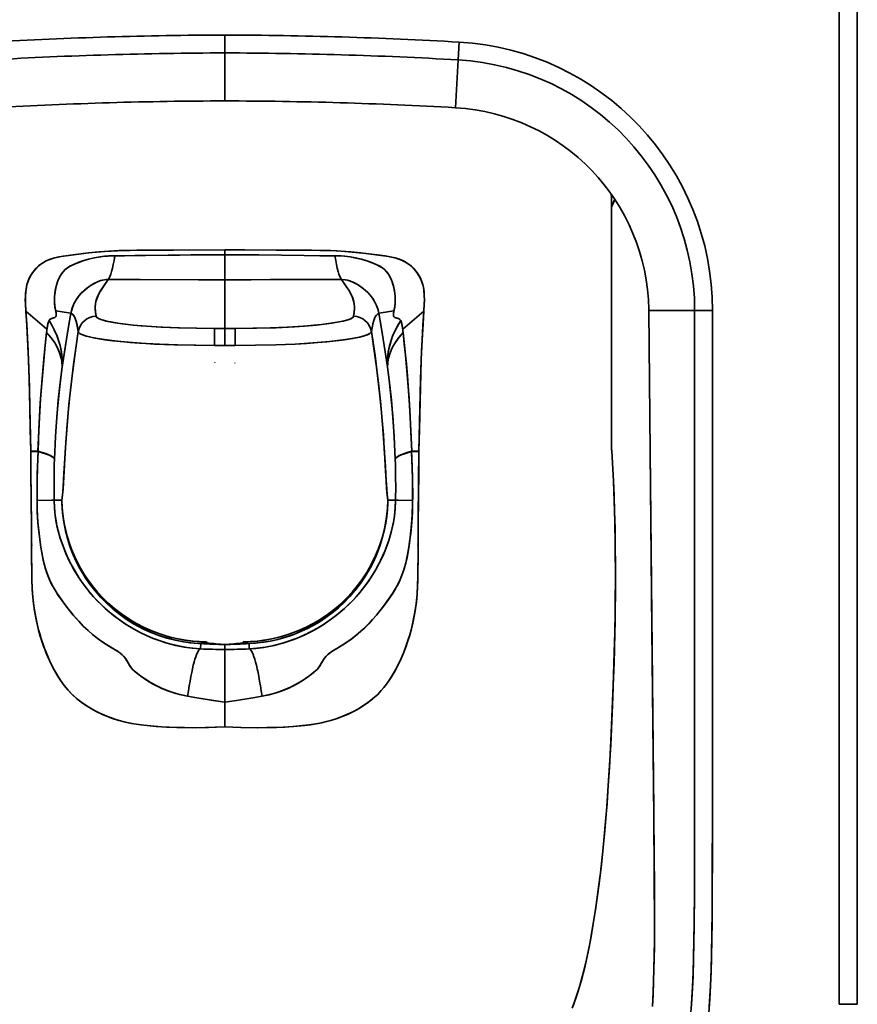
# Model space of a CAD drawing. Extents: x 420 to 1829, y -6 to 1573.
# Tile 3 of 6: x 538 to 769, y 271 to 543. Entities that reach past the tile are written whole.
import ezdxf

# ---------------------------------------------------------------- set-up
doc = ezdxf.new("R2010")
doc.units = 0

msp = doc.modelspace()

# ---------------------------------------------------------------- linework, layer by layer
at = {"color": 7, "lineweight": 35}
for p, q in [((764.06, 270.84), (764.06, 695.5)), ((764.06, 695.5), (764.06, 270.84)), ((769.06, 695.5), (769.06, 270.84)), ((701.25, 435.35), (701.25, 490.84)), ((701.25, 435.35), (701.25, 490.84)), ((711.5, 462.26), (711.89, 423.35)), ((711.89, 423.35), (711.5, 462.26))]:
    msp.add_line(p, q, dxfattribs=at)
at = {"color": 7, "lineweight": 35, "ltscale": 0.1231}
for p, q in [((594.5, 533.34), (594.5, 538.26)), ((594.5, 538.26), (594.5, 533.34)), ((729.09, 462.25), (724.16, 462.25)), ((729.09, 462.25), (724.16, 462.25))]:
    msp.add_line(p, q, dxfattribs=at)
at = {"color": 7, "lineweight": 35, "ltscale": 0.123102}
msp.add_line((659.16, 536.33), (658.88, 531.42), dxfattribs=at)
msp.add_line((659.16, 536.33), (658.88, 531.42), dxfattribs=at)
at = {"color": 7, "lineweight": 35, "ltscale": 0.330994}
for p, q in [((594.5, 520.1), (594.5, 533.34)), ((594.5, 533.34), (594.5, 520.1))]:
    msp.add_line(p, q, dxfattribs=at)
at = {"color": 7, "lineweight": 35, "ltscale": 0.33052}
for p, q in [((658.88, 531.42), (658.12, 518.22)), ((658.12, 518.22), (658.88, 531.42))]:
    msp.add_line(p, q, dxfattribs=at)
at = {"color": 7, "lineweight": 35, "ltscale": 0.034404}
msp.add_line((594.5, 477.62), (594.5, 478.99), dxfattribs=at)
msp.add_line((594.5, 477.62), (594.5, 478.99), dxfattribs=at)
at = {"color": 7, "lineweight": 35, "ltscale": 0.171162}
for p, q in [((594.5, 470.77), (594.5, 477.62)), ((594.5, 477.62), (594.5, 470.77))]:
    msp.add_line(p, q, dxfattribs=at)
at = {"color": 7, "lineweight": 35, "ltscale": 0.33637}
for p, q in [((594.5, 457.31), (594.5, 470.77)), ((594.5, 470.77), (594.5, 457.31))]:
    msp.add_line(p, q, dxfattribs=at)
at = {"color": 7, "lineweight": 35, "ltscale": 0.191585}
for p, q in [((545.38, 457.1), (539.57, 462.1)), ((545.38, 457.1), (539.57, 462.1)), ((643.62, 457.1), (649.43, 462.1)), ((643.62, 457.1), (649.43, 462.1))]:
    msp.add_line(p, q, dxfattribs=at)
at = {"color": 7, "lineweight": 35, "ltscale": 0.007543}
for p, q in [((711.5, 462.56), (711.5, 462.26)), ((711.5, 462.26), (711.5, 462.56))]:
    msp.add_line(p, q, dxfattribs=at)
at = {"color": 7, "lineweight": 35, "ltscale": 0.316478}
for p, q in [((724.16, 462.25), (711.5, 462.26)), ((711.5, 462.26), (724.16, 462.25))]:
    msp.add_line(p, q, dxfattribs=at)
at = {"color": 7, "lineweight": 35, "ltscale": 0.007544}
for p, q in [((545.43, 457.39), (545.38, 457.1)), ((643.62, 457.1), (643.57, 457.39))]:
    msp.add_line(p, q, dxfattribs=at)
at = {"color": 7, "lineweight": 35, "ltscale": 0.007547}
for p, q in [((545.38, 457.1), (545.43, 457.39)), ((643.57, 457.39), (643.62, 457.1))]:
    msp.add_line(p, q, dxfattribs=at)
at = {"color": 7, "lineweight": 35, "ltscale": 0.11692}
for p, q in [((591.63, 452.64), (591.63, 457.31)), ((591.63, 457.31), (591.63, 452.64)), ((594.5, 452.64), (594.5, 457.31)), ((594.5, 457.31), (594.5, 452.64)), ((597.37, 457.31), (597.37, 452.64)), ((597.37, 457.31), (597.37, 452.64))]:
    msp.add_line(p, q, dxfattribs=at)
at = {"color": 7, "lineweight": 35, "ltscale": 0.071838}
for p, q in [((591.63, 457.31), (594.5, 457.31)), ((594.5, 457.31), (591.63, 457.31)), ((594.5, 457.31), (597.37, 457.31)), ((597.37, 457.31), (594.5, 457.31)), ((594.5, 452.64), (591.63, 452.64)), ((591.63, 452.64), (594.5, 452.64)), ((594.5, 452.64), (597.37, 452.64)), ((597.37, 452.64), (594.5, 452.64))]:
    msp.add_line(p, q, dxfattribs=at)
at = {"color": 7, "lineweight": 35, "ltscale": 0.001053}
msp.add_line((591.7, 447.96), (591.7, 448.01), dxfattribs=at)
at = {"color": 7, "lineweight": 35, "ltscale": 0.001387}
msp.add_line((597.29, 447.81), (597.29, 447.76), dxfattribs=at)
at = {"color": 7, "lineweight": 35, "ltscale": 0.289656}
msp.add_line((701.25, 423.76), (701.25, 435.35), dxfattribs=at)
msp.add_line((701.25, 423.76), (701.25, 435.35), dxfattribs=at)
at = {"color": 7, "lineweight": 35, "ltscale": 0.049505}
for p, q in [((542.92, 423.43), (540.94, 423.44)), ((540.94, 423.44), (542.92, 423.43)), ((648.06, 423.44), (646.08, 423.43)), ((648.06, 423.44), (646.08, 423.43))]:
    msp.add_line(p, q, dxfattribs=at)
at = {"color": 7, "lineweight": 35, "ltscale": 0.002707}
for p, q in [((540.94, 423.34), (540.94, 423.44)), ((540.94, 423.34), (540.94, 423.44)), ((648.06, 423.34), (648.06, 423.44)), ((648.06, 423.34), (648.06, 423.44))]:
    msp.add_line(p, q, dxfattribs=at)
at = {"color": 7, "lineweight": 35, "ltscale": 0.049511}
for p, q in [((540.94, 423.34), (542.92, 423.32)), ((540.94, 423.34), (542.92, 423.32)), ((646.08, 423.32), (648.06, 423.34)), ((648.06, 423.34), (646.08, 423.32))]:
    msp.add_line(p, q, dxfattribs=at)
at = {"color": 7, "lineweight": 35, "ltscale": 0.00277}
for p, q in [((542.92, 423.43), (542.92, 423.32)), ((646.08, 423.43), (646.08, 423.32))]:
    msp.add_line(p, q, dxfattribs=at)
at = {"color": 7, "lineweight": 35, "ltscale": 0.002768}
for p, q in [((542.92, 423.43), (542.92, 423.32)), ((646.08, 423.32), (646.08, 423.43))]:
    msp.add_line(p, q, dxfattribs=at)
at = {"color": 7, "lineweight": 35, "ltscale": 0.002729}
for p, q in [((542.96, 423.43), (542.96, 423.32)), ((646.04, 423.43), (646.04, 423.32))]:
    msp.add_line(p, q, dxfattribs=at)
at = {"color": 7, "lineweight": 35, "ltscale": 0.002724}
for p, q in [((542.96, 423.43), (542.96, 423.32)), ((646.04, 423.43), (646.04, 423.32))]:
    msp.add_line(p, q, dxfattribs=at)
at = {"color": 7, "lineweight": 35, "ltscale": 0.053482}
for p, q in [((549.51, 409.94), (547.37, 409.91)), ((549.51, 409.94), (547.37, 409.91)), ((639.49, 409.94), (641.63, 409.91)), ((639.49, 409.94), (641.63, 409.91))]:
    msp.add_line(p, q, dxfattribs=at)
at = {"color": 7, "lineweight": 35, "ltscale": 0.006909}
msp.add_line((541.17, 398.01), (541.25, 397.74), dxfattribs=at)
at = {"color": 7, "lineweight": 35, "ltscale": 0.007814}
msp.add_line((541.17, 398.01), (541.26, 397.7), dxfattribs=at)
at = {"color": 7, "lineweight": 35, "ltscale": 0.007213}
msp.add_line((541.25, 397.35), (541.18, 397.63), dxfattribs=at)
at = {"color": 7, "lineweight": 35, "ltscale": 0.005418}
msp.add_line((541.18, 397.63), (541.23, 397.42), dxfattribs=at)
at = {"color": 7, "lineweight": 35, "ltscale": 0.007791}
msp.add_line((647.83, 398), (647.74, 397.7), dxfattribs=at)
at = {"color": 7, "lineweight": 35, "ltscale": 0.006884}
msp.add_line((647.83, 398), (647.75, 397.74), dxfattribs=at)
at = {"color": 7, "lineweight": 35, "ltscale": 0.007212}
msp.add_line((647.75, 397.35), (647.82, 397.63), dxfattribs=at)
at = {"color": 7, "lineweight": 35, "ltscale": 0.005417}
msp.add_line((647.77, 397.42), (647.82, 397.63), dxfattribs=at)
at = {"color": 7, "lineweight": 35, "ltscale": 0.002878}
msp.add_line((541.21, 396.16), (541.18, 396.27), dxfattribs=at)
at = {"color": 7, "lineweight": 35, "ltscale": 0.004629}
msp.add_line((647.87, 396.45), (647.82, 396.27), dxfattribs=at)
at = {"color": 7, "lineweight": 35, "ltscale": 0.000670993}
msp.add_line((541.21, 389.88), (541.2, 389.91), dxfattribs=at)
at = {"color": 7, "lineweight": 35, "ltscale": 0.036404}
for p, q in [((587.83, 370.37), (587.77, 368.91)), ((601.17, 370.37), (601.23, 368.91))]:
    msp.add_line(p, q, dxfattribs=at)
at = {"color": 7, "lineweight": 35, "ltscale": 0.036405}
for p, q in [((587.83, 370.37), (587.77, 368.91)), ((601.17, 370.37), (601.23, 368.91))]:
    msp.add_line(p, q, dxfattribs=at)
at = {"color": 7, "lineweight": 35, "ltscale": 0.034592}
msp.add_line((594.5, 370.12), (594.5, 368.74), dxfattribs=at)
msp.add_line((594.5, 370.12), (594.5, 368.74), dxfattribs=at)
at = {"color": 7, "lineweight": 35, "ltscale": 0.031228}
for p, q in [((594.5, 367.49), (594.5, 368.74)), ((594.5, 368.74), (594.5, 367.49))]:
    msp.add_line(p, q, dxfattribs=at)
at = {"color": 7, "lineweight": 35, "ltscale": 0.36355}
for p, q in [((594.5, 368.74), (594.5, 354.2)), ((594.5, 354.2), (594.5, 368.74))]:
    msp.add_line(p, q, dxfattribs=at)
at = {"color": 7, "lineweight": 35, "ltscale": 0.044225}
msp.add_line((594.5, 360.13), (594.5, 361.9), dxfattribs=at)
at = {"color": 7, "lineweight": 35, "ltscale": 0.044226}
msp.add_line((594.5, 361.9), (594.5, 360.13), dxfattribs=at)
at = {"color": 7, "lineweight": 35, "ltscale": 0.048341}
msp.add_line((594.5, 360.13), (594.5, 358.19), dxfattribs=at)
msp.add_line((594.5, 360.13), (594.5, 358.19), dxfattribs=at)
at = {"color": 7, "lineweight": 35, "ltscale": 0.17066}
msp.add_line((594.5, 354.2), (594.5, 347.37), dxfattribs=at)
msp.add_line((594.5, 354.2), (594.5, 347.37), dxfattribs=at)
at = {"color": 7, "lineweight": 35, "ltscale": 0.000624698}
msp.add_line((728.81, 284.28), (728.82, 284.31), dxfattribs=at)
at = {"color": 7, "lineweight": 35, "ltscale": 0.000623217}
msp.add_line((728.82, 284.31), (728.81, 284.28), dxfattribs=at)
at = {"color": 7, "lineweight": 35, "ltscale": 0.124995}
msp.add_line((769.06, 270.84), (764.06, 270.84), dxfattribs=at)
at = {"color": 7, "lineweight": 35}
for points in [[(594.5, 478.99), (580.33, 478.95), (571.9, 478.9), (568.33, 478.86), (565.34, 478.78), (563.82, 478.72), (559.75, 478.44), (556.96, 478.17), (554.17, 477.85), (550.71, 477.39), (549.36, 477.17), (548.47, 477), (547.59, 476.79), (546.27, 476.39), (545.64, 476.14), (545.04, 475.86), (544.15, 475.35), (543.63, 474.99), (543.14, 474.6), (542.68, 474.17), (542.25, 473.73), (541.77, 473.15), (541.32, 472.54), (540.9, 471.87), (540.53, 471.17), (540.12, 470.17), (539.89, 469.43), (539.71, 468.67), (539.53, 467.43), (539.45, 466.14), (539.43, 465.22), (539.46, 464.19), (539.57, 462.1)], [(594.5, 478.99), (579.27, 478.94), (574.41, 478.92), (570.23, 478.88), (566.2, 478.81), (564.87, 478.77), (561.36, 478.57), (559.11, 478.39), (556.91, 478.17), (552.57, 477.65), (549.94, 477.27), (548.72, 477.05), (547.23, 476.7), (546.19, 476.36), (545.2, 475.94), (544.16, 475.35), (543.19, 474.64), (542.31, 473.79), (541.75, 473.13), (541.24, 472.41), (540.78, 471.65), (540.31, 470.67), (540.08, 470.06), (539.89, 469.44), (539.74, 468.8), (539.62, 468.15), (539.49, 466.94), (539.44, 465.72), (539.45, 464.49), (539.57, 462.1)], [(649.43, 462.1), (649.54, 464.03), (649.56, 464.99), (649.54, 466.45), (649.41, 467.91), (649.3, 468.63), (649.14, 469.33), (648.81, 470.38), (648.51, 471.09), (648.16, 471.76), (647.52, 472.76), (646.79, 473.68), (645.98, 474.49), (645.09, 475.19), (644.21, 475.73), (643.27, 476.18), (642.28, 476.54), (641.51, 476.77), (640.07, 477.09), (638.75, 477.32), (637.38, 477.52), (633.51, 478.01), (629.6, 478.41), (627.59, 478.58), (625.54, 478.7), (622, 478.83), (618.44, 478.89), (612.91, 478.93), (599.9, 478.99), (594.5, 478.99)], [(594.5, 478.99), (608.67, 478.95), (617.1, 478.9), (620.67, 478.86), (623.66, 478.78), (625.18, 478.72), (629.25, 478.44), (632.04, 478.17), (634.83, 477.85), (638.29, 477.39), (639.64, 477.17), (640.53, 477), (641.41, 476.79), (642.73, 476.39), (643.36, 476.14), (643.96, 475.86), (644.85, 475.35), (645.37, 474.99), (645.86, 474.6), (646.32, 474.17), (646.75, 473.73), (647.23, 473.15), (647.68, 472.54), (648.1, 471.87), (648.47, 471.17), (648.88, 470.17), (649.11, 469.43), (649.29, 468.67), (649.47, 467.43), (649.55, 466.14), (649.57, 465.22), (649.54, 464.19), (649.43, 462.1)], [(564.13, 477.35), (562.39, 477.31), (560.64, 477.15), (559.96, 477.05), (558.48, 476.79), (556.87, 476.4), (555.31, 475.94), (554.24, 475.57), (552.78, 474.97), (551.75, 474.46), (551.03, 474.03), (550.37, 473.51), (549.85, 472.98), (549.31, 472.26), (548.83, 471.41), (548.43, 470.48), (548.12, 469.57), (547.87, 468.64), (547.69, 467.75), (547.57, 466.84), (547.5, 466.13), (547.47, 465.38), (547.5, 464.31), (547.62, 463.22), (547.84, 462.15)], [(564.13, 477.35), (562.32, 477.3), (561.32, 477.22), (560.3, 477.1), (558.45, 476.78), (556.85, 476.4), (555.31, 475.94), (554.19, 475.55), (552.69, 474.93), (551.85, 474.51), (551.11, 474.08), (550.44, 473.58), (549.93, 473.07), (549.4, 472.39), (549.11, 471.93), (548.86, 471.46), (548.42, 470.46), (548.04, 469.3), (547.82, 468.39), (547.63, 467.31), (547.5, 466.11), (547.48, 464.8), (547.59, 463.45), (547.84, 462.15)], [(594.5, 477.62), (582.08, 477.57), (569.67, 477.4), (566.8, 477.36), (564.13, 477.35)], [(564.13, 477.35), (566.84, 477.36), (572.61, 477.45), (585.11, 477.59), (594.5, 477.62)], [(624.87, 477.35), (622.16, 477.36), (616.39, 477.45), (603.89, 477.59), (594.5, 477.62)], [(624.87, 477.35), (620.73, 477.38), (616.39, 477.45), (603.89, 477.59), (594.5, 477.62)], [(624.87, 477.35), (626.61, 477.31), (628.36, 477.15), (629.04, 477.05), (630.52, 476.79), (632.13, 476.4), (633.69, 475.94), (634.76, 475.57), (636.22, 474.97), (637.25, 474.46), (637.97, 474.03), (638.63, 473.51), (639.15, 472.98), (639.69, 472.26), (640.17, 471.41), (640.57, 470.48), (640.88, 469.57), (641.13, 468.64), (641.31, 467.75), (641.43, 466.84), (641.5, 466.13), (641.53, 465.38), (641.5, 464.31), (641.38, 463.22), (641.16, 462.15)], [(641.16, 462.15), (641.32, 462.84), (641.43, 463.54), (641.5, 464.24), (641.53, 464.94), (641.5, 466.03), (641.41, 467.05), (641.27, 467.93), (641.02, 469.06), (640.69, 470.15), (640.32, 471.08), (640.05, 471.66), (639.73, 472.2), (639.22, 472.9), (638.6, 473.54), (637.99, 474.02), (637.29, 474.44), (636.48, 474.85), (635.19, 475.4), (633.65, 475.95), (632.19, 476.39), (630.68, 476.75), (629.12, 477.04), (627.58, 477.23), (625.83, 477.34), (624.87, 477.35)], [(562.29, 470.82), (561.29, 470.76), (560.73, 470.66), (560.01, 470.45), (558.96, 470), (558.11, 469.54), (557.61, 469.24), (556.56, 468.52), (555.82, 467.92), (555.06, 467.21), (554.4, 466.49), (553.76, 465.66), (553.09, 464.6), (552.8, 464.03), (552.55, 463.43), (552.23, 462.48), (552.01, 461.52)], [(552.01, 461.52), (552.16, 462.23), (552.37, 462.93), (552.59, 463.53), (552.84, 464.11), (553.46, 465.21), (553.88, 465.83), (554.33, 466.4), (554.79, 466.93), (555.26, 467.4), (555.79, 467.89), (556.32, 468.32), (557.35, 469.07), (558.36, 469.69), (559.33, 470.18), (560.17, 470.51), (560.79, 470.68), (561.72, 470.81), (562.29, 470.82)], [(558.99, 460.66), (558.82, 461.67), (558.76, 462.17), (558.72, 462.93), (558.74, 463.5), (558.8, 464.07), (558.92, 464.72), (559.11, 465.37), (559.46, 466.28), (559.92, 467.19), (560.33, 467.9), (560.79, 468.62), (561.54, 469.72), (562.29, 470.82)], [(558.99, 460.66), (558.8, 461.86), (558.74, 462.46), (558.73, 463.36), (558.79, 464.04), (558.92, 464.71), (559.22, 465.68), (559.64, 466.65), (560.29, 467.84), (560.9, 468.79), (562.29, 470.82)], [(562.29, 470.82), (571.09, 470.78), (590, 470.77), (594.5, 470.77)], [(562.29, 470.82), (571.17, 470.78), (587.27, 470.77), (594.5, 470.77)], [(594.5, 470.77), (607.05, 470.78), (620.63, 470.79), (626.71, 470.82)], [(626.71, 470.82), (617.83, 470.78), (601.73, 470.77), (594.5, 470.77)], [(630.01, 460.66), (630.2, 461.86), (630.26, 462.46), (630.27, 463.36), (630.21, 464.04), (630.08, 464.71), (629.78, 465.68), (629.36, 466.65), (628.71, 467.84), (628.1, 468.79), (626.71, 470.82)], [(626.71, 470.82), (627.67, 470.77), (628.39, 470.63), (629.21, 470.37), (630.09, 469.98), (631.25, 469.32), (631.96, 468.86), (632.65, 468.35), (633.36, 467.76), (634.08, 467.06), (634.8, 466.26), (635.39, 465.45), (635.93, 464.56), (636.38, 463.62), (636.73, 462.64), (636.99, 461.52)], [(626.71, 470.82), (627.46, 469.72), (628.21, 468.62), (628.7, 467.84), (629.15, 467.07), (629.61, 466.12), (629.95, 465.18), (630.12, 464.54), (630.23, 463.89), (630.27, 463.35), (630.28, 462.81), (630.23, 462.09), (630.17, 461.62), (630.01, 460.66)], [(626.71, 470.82), (627.71, 470.76), (628.27, 470.66), (628.99, 470.45), (630.04, 470), (630.89, 469.54), (631.39, 469.24), (632.44, 468.52), (633.18, 467.92), (633.94, 467.21), (634.6, 466.49), (635.24, 465.66), (635.91, 464.6), (636.2, 464.03), (636.45, 463.43), (636.77, 462.48), (636.99, 461.52)], [(539.57, 462.1), (539.83, 458.15), (539.94, 456.23), (540.29, 448.67), (540.54, 441.02), (540.8, 429.4), (540.94, 423.44)], [(539.57, 462.1), (539.81, 458.49), (540.19, 451.07), (540.47, 443.31), (540.76, 431.48), (540.94, 423.44)], [(545.97, 459.49), (546.12, 459.69), (546.27, 459.84), (546.61, 460.03), (546.99, 460.15), (547.31, 460.23), (547.55, 460.32), (547.78, 460.49), (547.88, 460.64), (547.95, 460.82), (547.98, 461.05), (547.98, 461.31), (547.89, 461.91), (547.84, 462.15)], [(547.84, 462.15), (547.94, 461.64), (547.98, 461.18), (547.95, 460.84), (547.84, 460.57), (547.69, 460.4), (547.56, 460.32), (547.23, 460.21), (546.9, 460.13), (546.52, 459.99), (546.23, 459.81), (545.97, 459.49)], [(547.84, 462.15), (551.37, 461.6), (552.01, 461.52)], [(547.84, 462.15), (551.38, 461.6), (552.01, 461.52)], [(641.16, 462.15), (637.62, 461.6), (636.99, 461.52)], [(641.16, 462.15), (637.63, 461.6), (636.99, 461.52)], [(643.03, 459.49), (642.77, 459.81), (642.48, 460), (642.1, 460.13), (641.76, 460.21), (641.44, 460.32), (641.3, 460.41), (641.15, 460.58), (641.05, 460.84), (641.02, 461.17), (641.05, 461.62), (641.16, 462.15)], [(643.03, 459.49), (642.88, 459.69), (642.73, 459.84), (642.39, 460.03), (642.01, 460.15), (641.69, 460.23), (641.45, 460.32), (641.22, 460.49), (641.12, 460.64), (641.05, 460.82), (641.02, 461.05), (641.02, 461.31), (641.11, 461.91), (641.16, 462.15)], [(649.43, 462.1), (649.17, 458.15), (649.06, 456.23), (648.71, 448.67), (648.46, 441.02), (648.2, 429.4), (648.06, 423.44)], [(648.06, 423.44), (648.24, 431.41), (648.53, 443.27), (648.81, 451.06), (649.19, 458.55), (649.43, 462.1)], [(724.16, 462.25), (724.15, 343.98), (724.14, 322.21), (724.1, 301.69), (724.03, 292.46), (723.96, 287.84), (723.86, 283.22), (723.71, 278.61), (723.56, 275.23), (723.3, 270.84), (722.96, 266.45)], [(724.16, 462.25), (724.15, 342), (724.13, 317.66), (724.1, 302.19), (724.04, 293.27), (723.98, 288.51), (723.88, 283.74), (723.75, 279.71), (723.58, 275.69), (723.42, 272.66), (723.22, 269.64)], [(728.07, 268.45), (728.32, 272.21), (728.53, 275.97), (728.7, 280.42), (728.83, 284.88), (728.93, 290.3), (728.99, 296.78), (729.03, 305.52), (729.06, 325.17), (729.08, 381.61), (729.09, 462.25)], [(729.09, 462.25), (729.07, 342.43), (729.05, 312.37), (729.02, 301.51), (728.96, 293.25), (728.91, 289.07), (728.8, 283.64), (728.69, 279.86), (728.53, 276.07), (728.18, 270.01)], [(545.97, 459.49), (545.8, 459.13), (545.66, 458.63), (545.58, 458.25), (545.43, 457.39)], [(545.43, 457.39), (545.6, 458.39), (545.71, 458.83), (545.9, 459.36), (545.97, 459.49)], [(549.58, 446.6), (549.62, 448.28), (549.51, 449.98), (549.23, 451.69), (549.03, 452.57), (548.79, 453.44), (548.19, 455.18), (547.43, 456.89), (546.74, 458.2), (545.97, 459.49)], [(545.97, 459.49), (546.73, 458.21), (547.42, 456.92), (548.01, 455.62), (548.51, 454.31), (549.03, 452.57), (549.39, 450.84), (549.51, 449.98), (549.59, 449.11), (549.63, 447.85), (549.58, 446.6)], [(549.58, 446.6), (551.01, 455.57), (552.01, 461.52)], [(549.58, 446.6), (550.25, 450.86), (551.3, 457.31), (552.01, 461.52)], [(552.01, 461.52), (552.36, 461.3), (552.52, 461.15), (552.76, 460.88), (552.99, 460.52), (553.21, 460.07), (553.47, 459.31), (553.62, 458.71), (553.9, 457.32), (554.05, 456.47)], [(554.05, 456.47), (553.78, 457.95), (553.64, 458.63), (553.4, 459.52), (553.21, 460.07), (553, 460.52), (552.69, 460.97), (552.32, 461.32), (552.01, 461.52)], [(591.63, 457.31), (586.54, 457.36), (581.6, 457.48), (576.88, 457.69), (572.92, 457.94), (569.31, 458.25), (566.12, 458.61), (563.71, 458.97), (561.76, 459.36), (560.97, 459.56), (560.31, 459.77), (559.61, 460.07), (559.35, 460.22), (559.17, 460.37), (559.04, 460.52), (558.99, 460.66)], [(591.63, 457.31), (586.75, 457.35), (581.95, 457.47), (577.27, 457.67), (574.3, 457.84), (571.42, 458.05), (569.21, 458.26), (567.12, 458.48), (564.93, 458.77), (563, 459.1), (561.88, 459.33), (560.91, 459.58), (560.28, 459.78), (559.77, 459.99), (559.34, 460.23), (559.08, 460.46), (558.99, 460.66)], [(597.37, 457.31), (602.25, 457.35), (607.05, 457.47), (611.73, 457.67), (614.7, 457.84), (617.58, 458.05), (619.79, 458.26), (621.88, 458.48), (624.07, 458.77), (626, 459.1), (627.12, 459.33), (628.09, 459.58), (628.72, 459.78), (629.23, 459.99), (629.66, 460.23), (629.92, 460.46), (630.01, 460.66)], [(630.01, 460.66), (629.96, 460.52), (629.85, 460.38), (629.68, 460.24), (629.44, 460.1), (628.8, 459.81), (628.16, 459.6), (627.39, 459.4), (625.49, 459.01), (623.12, 458.64), (621.18, 458.4), (619.05, 458.18), (616.46, 457.97), (613.69, 457.78), (608.62, 457.53), (603.26, 457.37), (597.37, 457.31)], [(634.95, 456.47), (635.22, 457.95), (635.36, 458.63), (635.6, 459.52), (635.76, 459.98), (635.93, 460.38), (636.11, 460.71), (636.31, 460.97), (636.51, 461.19), (636.73, 461.36), (636.99, 461.52)], [(634.95, 456.47), (635.22, 457.95), (635.36, 458.63), (635.6, 459.52), (635.79, 460.07), (636, 460.52), (636.31, 460.97), (636.68, 461.32), (636.99, 461.52)], [(636.99, 461.52), (637.9, 456.13), (639.3, 447.38), (639.42, 446.6)], [(639.42, 446.6), (638.75, 450.86), (637.7, 457.31), (636.99, 461.52)], [(643.03, 459.49), (642.03, 457.79), (641.18, 456.05), (640.81, 455.17), (640.48, 454.29), (639.96, 452.55), (639.76, 451.69), (639.61, 450.82), (639.49, 449.95), (639.41, 449.08), (639.37, 447.84), (639.42, 446.6)], [(639.42, 446.6), (639.38, 448.3), (639.5, 450.01), (639.77, 451.72), (640.09, 453.02), (640.49, 454.32), (640.99, 455.63), (641.58, 456.92), (642.25, 458.19), (643.03, 459.49)], [(643.03, 459.49), (643.18, 459.19), (643.34, 458.63), (643.43, 458.24), (643.57, 457.39)], [(643.57, 457.39), (643.39, 458.4), (643.29, 458.83), (643.11, 459.36), (643.03, 459.49)], [(549.51, 409.94), (549.6, 410.53), (549.7, 411.42), (549.83, 413.1), (550.12, 417.94), (550.42, 423.08), (550.88, 429.61), (551.26, 434.08), (551.71, 438.75), (552.24, 443.51), (553.05, 449.85), (554.05, 456.47)], [(554.05, 456.47), (553.34, 451.87), (552.72, 447.36), (552.04, 441.81), (551.47, 436.36), (550.96, 430.57), (550.61, 425.87), (550.41, 422.85), (550.08, 417.3), (549.87, 413.68), (549.77, 412.24), (549.62, 410.64), (549.51, 409.94)], [(554.05, 456.47), (554.12, 456.29), (554.26, 456.11), (554.49, 455.93), (554.79, 455.75), (555.65, 455.4), (556.8, 455.06), (558.22, 454.73), (559.71, 454.46), (561.35, 454.21), (563.5, 453.93), (565.8, 453.68), (568.34, 453.46), (570.98, 453.26), (576.47, 452.95), (581.43, 452.77), (586.49, 452.66), (591.63, 452.64)], [(591.63, 452.64), (586.01, 452.67), (580.47, 452.8), (575.05, 453.02), (570.24, 453.31), (565.65, 453.7), (563.37, 453.95), (561.24, 454.23), (559.47, 454.5), (557.89, 454.8), (556.26, 455.21), (555.6, 455.42), (555.04, 455.63), (554.61, 455.85), (554.3, 456.08), (554.13, 456.27), (554.05, 456.47)], [(597.37, 452.64), (603, 452.67), (608.53, 452.8), (613.93, 453.01), (617.08, 453.19), (620.14, 453.41), (622.69, 453.64), (625.12, 453.89), (627.56, 454.2), (629.76, 454.54), (631.71, 454.94), (632.54, 455.15), (633.26, 455.37), (633.86, 455.59), (634.33, 455.82), (634.6, 456), (634.8, 456.17), (634.9, 456.32), (634.95, 456.47)], [(597.37, 452.64), (602.99, 452.67), (608.53, 452.8), (613.95, 453.02), (618.76, 453.31), (623.35, 453.7), (625.63, 453.95), (627.76, 454.23), (629.53, 454.5), (631.11, 454.8), (632.74, 455.21), (633.4, 455.42), (633.96, 455.63), (634.39, 455.85), (634.7, 456.08), (634.87, 456.27), (634.95, 456.47)], [(639.49, 409.94), (639.35, 410.95), (639.25, 412.01), (639.06, 414.93), (638.81, 419.21), (638.51, 424.14), (638.24, 427.98), (637.93, 431.94), (637.45, 437.21), (636.92, 442.2), (636.29, 447.27), (635.66, 451.82), (634.95, 456.47)], [(639.49, 409.94), (639.4, 410.53), (639.3, 411.42), (639.17, 413.1), (638.88, 417.94), (638.58, 423.08), (638.12, 429.61), (637.74, 434.08), (637.29, 438.75), (636.76, 443.51), (635.95, 449.85), (634.95, 456.47)], [(542.92, 423.43), (543.26, 431.01), (543.65, 437.88), (544.06, 443.47), (544.64, 449.93), (545.21, 455.3), (545.3, 456.2)], [(545.3, 456.2), (544.94, 452.74), (543.95, 442.15), (543.57, 436.77), (543.18, 429.35), (542.93, 423.68), (542.92, 423.43)], [(545.3, 456.2), (545.93, 455.49), (546.51, 454.78), (547.05, 454.05), (547.54, 453.32), (548.12, 452.34), (548.61, 451.34), (549, 450.35), (549.36, 449.09), (549.48, 448.46), (549.55, 447.83), (549.59, 447.21), (549.58, 446.6)], [(549.58, 446.6), (549.59, 447.22), (549.55, 447.84), (549.47, 448.47), (549.35, 449.11), (548.99, 450.38), (548.6, 451.36), (548.11, 452.35), (547.54, 453.33), (547.07, 454.03), (546.55, 454.72), (545.95, 455.47), (545.3, 456.2)], [(643.7, 456.2), (643.05, 455.47), (642.45, 454.72), (641.93, 454.02), (641.46, 453.32), (640.88, 452.33), (640.39, 451.34), (640, 450.35), (639.64, 449.09), (639.52, 448.46), (639.45, 447.83), (639.41, 447.21), (639.42, 446.6)], [(639.42, 446.6), (639.44, 447.77), (639.61, 448.96), (639.93, 450.15), (640.39, 451.34), (641.01, 452.58), (641.78, 453.81), (642.68, 455.02), (643.7, 456.2)], [(646.08, 423.43), (645.85, 428.77), (645.54, 434.89), (645.3, 438.71), (644.88, 444.25), (644.59, 447.51), (644.03, 453.11), (643.7, 456.2)], [(646.08, 423.43), (645.74, 431.01), (645.35, 437.88), (644.94, 443.47), (644.36, 449.93), (643.79, 455.3), (643.7, 456.2)], [(547.48, 421.24), (547.76, 427.49), (547.84, 428.88), (548.22, 434.11), (548.74, 439.63), (549.41, 445.33), (549.58, 446.6)], [(547.48, 421.24), (547.76, 427.48), (548.02, 431.54), (548.53, 437.57), (549.13, 443.1), (549.58, 446.6)], [(639.42, 446.6), (639.98, 442.18), (640.53, 436.88), (640.86, 433.17), (641.26, 427.28), (641.52, 421.24)], [(641.52, 421.24), (641.24, 427.48), (640.98, 431.54), (640.47, 437.57), (639.87, 443.1), (639.42, 446.6)], [(594.5, 347.37), (589.97, 347.21), (585.46, 347.16), (581.26, 347.21), (578.37, 347.32), (575.52, 347.49), (573.91, 347.63), (571.31, 347.93), (568.75, 348.35), (567.48, 348.61), (565.24, 349.18), (563.22, 349.82), (561.26, 350.58), (559.35, 351.47), (558.11, 352.12), (556.52, 353.07), (555.01, 354.1), (553.64, 355.16), (552.44, 356.24), (551.32, 357.39), (550.6, 358.25), (549.92, 359.14), (549.23, 360.11), (548.2, 361.72), (547.16, 363.56), (546.81, 364.23), (545.84, 366.28), (545.22, 367.73), (544.33, 370.07), (543.57, 372.43), (543.1, 374.1), (542.69, 375.79), (542.13, 378.55), (541.71, 381.32), (541.43, 384.12), (541.32, 385.96), (541.25, 387.81), (541.2, 390), (541.18, 395.24), (541.14, 403.09), (540.98, 417.9), (540.94, 423.34)], [(540.94, 423.34), (540.97, 418.49), (541.08, 408.88), (541.14, 403.36), (541.18, 393.91), (541.2, 389.96), (541.24, 388.05), (541.35, 385.28), (541.59, 382.29), (541.98, 379.41), (542.52, 376.54), (543.08, 374.2), (543.39, 373.05), (543.91, 371.33), (544.48, 369.65), (545.05, 368.14), (546.08, 365.74), (547.03, 363.79), (548.21, 361.69), (548.9, 360.61), (549.52, 359.68), (550.17, 358.79), (551.26, 357.47), (552, 356.67), (552.78, 355.91), (553.95, 354.9), (555.21, 353.95), (556.53, 353.06), (557.88, 352.25), (559.28, 351.5), (560.73, 350.81), (561.82, 350.35), (562.93, 349.93), (564.1, 349.53), (565.29, 349.17), (566.67, 348.8), (567.99, 348.5), (569.34, 348.24), (570.72, 348.02), (572.12, 347.83), (574.98, 347.54), (577.06, 347.39), (579.16, 347.28), (583.39, 347.17), (586.31, 347.16), (589.2, 347.19), (594.5, 347.37)], [(542.96, 423.32), (542.74, 417.12), (542.71, 415.79), (542.66, 410.26), (542.67, 409.86)], [(542.67, 409.86), (542.71, 415.71), (542.89, 421.67), (542.96, 423.32)], [(547.48, 421.24), (547.38, 421.45), (547.21, 421.66), (546.94, 421.89), (546.59, 422.11), (545.93, 422.45), (545.12, 422.77), (544.12, 423.1), (542.96, 423.43)], [(547.48, 421.24), (547.41, 421.41), (547.29, 421.57), (546.91, 421.91), (546.36, 422.24), (545.84, 422.49), (545.23, 422.73), (543.77, 423.2), (542.96, 423.43)], [(542.96, 423.32), (544.78, 422.8), (545.54, 422.54), (546.18, 422.27), (546.82, 421.93), (547.26, 421.59), (547.4, 421.41), (547.48, 421.24)], [(547.48, 421.24), (547.41, 421.4), (547.29, 421.56), (546.91, 421.87), (546.36, 422.19), (545.84, 422.42), (545.23, 422.65), (543.77, 423.11), (542.96, 423.32)], [(594.5, 347.37), (599.03, 347.21), (603.54, 347.16), (607.74, 347.21), (610.63, 347.32), (613.48, 347.49), (615.09, 347.63), (617.69, 347.93), (620.25, 348.35), (621.52, 348.61), (623.76, 349.18), (625.78, 349.82), (627.74, 350.58), (629.65, 351.47), (630.89, 352.12), (632.48, 353.07), (633.99, 354.1), (635.36, 355.16), (636.56, 356.24), (637.68, 357.39), (638.4, 358.25), (639.08, 359.14), (639.77, 360.11), (640.8, 361.72), (641.84, 363.56), (642.19, 364.23), (643.16, 366.28), (643.78, 367.73), (644.67, 370.07), (645.43, 372.43), (645.9, 374.1), (646.31, 375.79), (646.87, 378.55), (647.29, 381.32), (647.57, 384.12), (647.68, 385.96), (647.75, 387.81), (647.8, 390), (647.82, 395.24), (647.86, 403.09), (648.02, 417.9), (648.06, 423.34)], [(594.5, 347.37), (598.91, 347.21), (603.39, 347.16), (606.07, 347.18), (608.76, 347.24), (611.09, 347.34), (613.39, 347.49), (616.57, 347.79), (618.14, 347.99), (619.67, 348.24), (621.15, 348.53), (622.59, 348.87), (624.04, 349.26), (625.21, 349.63), (626.36, 350.03), (627.45, 350.47), (628.53, 350.93), (629.96, 351.63), (631.34, 352.38), (632.66, 353.18), (634.06, 354.15), (635.37, 355.18), (636.6, 356.27), (637.67, 357.39), (638.41, 358.25), (639.11, 359.17), (640.3, 360.91), (641.37, 362.69), (642.31, 364.47), (643.17, 366.29), (643.7, 367.54), (644.52, 369.67), (645.04, 371.19), (645.52, 372.75), (645.97, 374.39), (646.36, 376.02), (646.94, 378.89), (647.35, 381.78), (647.57, 384.08), (647.7, 386.46), (647.78, 388.78), (647.8, 390.37), (647.82, 393.63), (647.87, 403.99), (647.99, 415.39), (648.06, 423.34)], [(641.52, 421.24), (641.59, 421.41), (641.71, 421.57), (642.09, 421.91), (642.64, 422.24), (643.16, 422.49), (643.77, 422.73), (645.23, 423.2), (646.04, 423.43)], [(646.04, 423.43), (644.54, 422.99), (643.31, 422.55), (642.6, 422.22), (642.06, 421.89), (641.7, 421.57), (641.59, 421.4), (641.52, 421.24)], [(641.52, 421.24), (641.59, 421.4), (641.71, 421.56), (642.09, 421.87), (642.64, 422.19), (643.16, 422.42), (643.77, 422.65), (645.23, 423.11), (646.04, 423.32)], [(641.52, 421.24), (641.6, 421.41), (641.74, 421.59), (642.18, 421.93), (642.83, 422.28), (643.47, 422.54), (644.22, 422.81), (646.04, 423.32)], [(646.33, 409.86), (646.34, 410.35), (646.27, 416.38), (646.05, 423.15), (646.04, 423.32)], [(646.33, 409.86), (646.29, 415.71), (646.11, 421.67), (646.04, 423.32)], [(690.32, 269.76), (690.9, 271.23), (691.47, 272.84), (692.01, 274.48), (692.65, 276.63), (693.24, 278.81), (693.79, 281), (694.3, 283.21), (695.21, 287.62), (696.01, 292.01), (696.71, 296.34), (697.09, 298.96), (697.8, 304.19), (698.42, 309.43), (698.92, 314.1), (699.37, 318.79), (699.92, 325.39), (700.51, 334.01), (700.99, 342.41), (701.31, 348.95), (701.59, 355.55), (701.99, 367.87), (702.18, 376.23), (702.27, 382.22), (702.31, 388.19), (702.27, 397.22), (702.19, 402.07), (702.07, 406.92), (701.92, 411.1), (701.74, 415.26), (701.26, 423.44)], [(690.59, 270.41), (691.49, 272.89), (692.29, 275.39), (692.82, 277.25), (693.38, 279.34), (693.9, 281.44), (694.48, 284.02), (695.01, 286.59), (695.58, 289.55), (696.1, 292.51), (696.89, 297.54), (697.67, 303.18), (698.16, 307.13), (698.92, 314.03), (699.6, 321.29), (699.99, 326.24), (700.32, 331.2), (700.62, 336.19), (701.01, 343.45), (701.53, 354.6), (701.91, 365.15), (702.01, 368.66), (702.23, 378.77), (702.3, 385.11), (702.31, 391.44), (702.27, 397.72), (702.16, 404.02), (702.08, 406.92), (701.75, 415.18), (701.26, 423.44)], [(712.5, 270.25), (712.69, 273.64), (712.83, 277.02), (712.94, 280.62), (713.01, 284.22), (713.06, 288.76), (713.08, 293.38), (713.04, 302.6), (712.88, 322.54), (712.38, 374.27), (711.89, 423.35)], [(712.5, 270.25), (712.72, 274.22), (712.94, 280.38), (713.04, 286.59), (713.08, 294.32), (713.03, 305), (712.87, 324.29), (712.61, 350.87), (711.89, 423.35)], [(542.67, 409.86), (546.67, 409.9), (547.37, 409.91)], [(542.67, 409.86), (547.27, 409.91), (547.37, 409.91)], [(584.23, 355.84), (582.15, 356.3), (580.99, 356.61), (579.85, 356.95), (578.6, 357.39), (577.06, 358.02), (575.78, 358.63), (574.57, 359.28), (573.17, 360.13), (572.21, 360.76), (571.28, 361.4), (570.38, 362.07), (569.47, 362.85), (568.96, 363.35), (568.53, 363.86), (568.17, 364.41), (567.88, 364.92), (567.4, 365.74), (567.14, 366.13), (566.56, 366.88), (566.2, 367.24), (565.83, 367.56), (564.92, 368.23), (564.23, 368.66), (563.1, 369.29), (561.16, 370.51), (559.63, 371.56), (558.01, 372.85), (556.94, 373.78), (555.91, 374.75), (554.8, 375.85), (553.74, 376.99), (552.66, 378.23), (551.63, 379.5), (550.43, 381.05), (549.29, 382.59), (548.21, 384.16), (547.37, 385.55), (546.7, 386.79), (546.32, 387.59), (545.72, 388.98), (545.36, 389.95), (545.02, 390.96), (544.56, 392.65), (544.06, 394.92), (543.71, 397.01), (543.41, 399.13), (543.21, 400.78), (542.91, 403.91), (542.74, 406.59), (542.67, 409.86)], [(542.67, 409.86), (542.71, 407.48), (542.79, 405.64), (542.92, 403.82), (543.08, 402), (543.51, 398.41), (543.72, 396.93), (543.96, 395.46), (544.38, 393.38), (544.89, 391.4), (545.3, 390.13), (545.65, 389.15), (546.04, 388.21), (546.87, 386.45), (547.37, 385.54), (547.9, 384.66), (548.54, 383.67), (549.21, 382.71), (550.09, 381.5), (551.02, 380.29), (552.56, 378.36), (554.18, 376.51), (555.43, 375.21), (556.74, 373.97), (558.09, 372.78), (559.64, 371.55), (561.26, 370.45), (561.8, 370.1), (563.51, 369.07), (564.72, 368.37), (565.75, 367.63), (566.19, 367.25), (566.68, 366.74), (567.14, 366.13), (567.41, 365.73), (567.91, 364.87), (568.32, 364.17), (568.89, 363.42), (569.51, 362.81), (569.73, 362.61), (570.9, 361.67), (571.45, 361.28), (572.58, 360.51), (574.13, 359.54), (575.87, 358.58), (577.14, 357.98), (578.49, 357.43), (579.58, 357.04), (580.75, 356.67), (581.95, 356.35), (584.23, 355.84)], [(587.77, 368.91), (585.51, 369.09), (583.98, 369.29), (581.71, 369.7), (579.67, 370.17), (578.17, 370.59), (576.05, 371.29), (574.75, 371.79), (572.88, 372.6), (571.15, 373.43), (569.89, 374.1), (568.64, 374.81), (566.81, 375.95), (565.03, 377.19), (563.8, 378.12), (562.61, 379.09), (561.44, 380.11), (560.32, 381.16), (558.89, 382.62), (557.54, 384.12), (556.29, 385.66), (555.37, 386.88), (554.51, 388.12), (553.51, 389.67), (552.6, 391.24), (551.76, 392.82), (551.18, 394.02), (550.64, 395.21), (549.83, 397.23), (549, 399.66), (548.5, 401.45), (548.17, 402.87), (547.9, 404.23), (547.68, 405.69), (547.47, 407.66), (547.37, 409.91)], [(587.77, 368.91), (585.68, 369.07), (583.27, 369.4), (580.93, 369.87), (578.58, 370.47), (576.36, 371.18), (575.62, 371.45), (574.75, 371.79), (572.88, 372.59), (571.16, 373.43), (569.89, 374.1), (567.72, 375.37), (566.37, 376.25), (565.04, 377.18), (563.82, 378.11), (562.64, 379.06), (561.47, 380.08), (560.36, 381.13), (559.29, 382.2), (558.27, 383.3), (557.27, 384.45), (556.32, 385.62), (555.41, 386.83), (554.13, 388.7), (552.95, 390.62), (552.2, 391.96), (551.51, 393.31), (550.87, 394.67), (550.3, 396.03), (549.47, 398.22), (549.06, 399.49), (548.51, 401.43), (547.98, 403.79), (547.68, 405.69), (547.46, 407.82), (547.37, 409.91)], [(587.83, 370.37), (587.21, 370.4), (584.86, 370.61), (583.81, 370.75), (581.77, 371.1), (579.75, 371.56), (577.76, 372.12), (575.81, 372.77), (573.9, 373.53), (572.03, 374.38), (570.65, 375.09), (569.31, 375.84), (567.3, 377.1), (565.38, 378.47), (563.54, 379.95), (561.8, 381.54), (560.14, 383.22), (558.59, 385.01), (557.14, 386.89), (555.97, 388.59), (554.89, 390.36), (553.9, 392.19), (552.85, 394.41), (551.93, 396.7), (551.15, 399.06), (550.52, 401.48), (550.04, 403.94), (549.85, 405.19), (549.71, 406.45), (549.6, 407.71), (549.54, 408.98), (549.51, 409.94)], [(549.51, 409.94), (549.6, 407.87), (549.8, 405.84), (550.09, 403.86), (550.48, 401.93), (550.96, 400.04), (551.69, 397.7), (552.56, 395.43), (553.55, 393.25), (554.67, 391.14), (555.9, 389.12), (557.31, 387.09), (558.83, 385.16), (560.46, 383.34), (562.19, 381.63), (564.03, 380.03), (565.95, 378.54), (567.96, 377.17), (570.06, 375.92), (571.88, 374.97), (573.76, 374.1), (575.69, 373.34), (577.67, 372.66), (579.69, 372.09), (581.68, 371.64), (583.72, 371.28), (585.78, 371.03), (587.87, 370.88), (589.48, 370.84)], [(549.51, 409.94), (549.62, 407.63), (549.86, 405.34), (550.24, 403.06), (550.75, 400.81), (551.39, 398.6), (552.16, 396.42), (553.06, 394.29), (554.08, 392.22), (555.22, 390.2), (556.48, 388.25), (557.85, 386.37), (559.33, 384.58), (560.91, 382.88), (562.59, 381.27), (564.36, 379.76), (566.21, 378.35), (568.15, 377.05), (570.16, 375.87), (572.23, 374.8), (574.37, 373.85), (576.55, 373.03), (578.79, 372.33), (581.05, 371.77), (583.35, 371.34), (585.38, 371.07), (587.43, 370.9), (589.48, 370.84)], [(549.51, 409.94), (549.53, 409.08), (549.68, 406.72), (549.97, 404.38), (550.39, 402.07), (550.95, 399.78), (551.64, 397.53), (552.46, 395.32), (553.41, 393.16), (554.49, 391.07), (555.76, 388.93), (557.15, 386.88), (558.67, 384.91), (560.31, 383.05), (562.06, 381.29), (563.86, 379.68), (565.76, 378.19), (567.74, 376.81), (569.8, 375.56), (571.94, 374.43), (574.13, 373.43), (576.31, 372.6), (578.52, 371.89), (580.78, 371.31), (583.06, 370.87), (585.09, 370.58), (587.11, 370.41), (587.83, 370.37)], [(599.52, 370.84), (600.81, 370.87), (602.1, 370.94), (603.38, 371.04), (604.65, 371.19), (606.93, 371.56), (609.16, 372.06), (611.35, 372.67), (613.49, 373.4), (615.64, 374.28), (617.73, 375.28), (619.76, 376.39), (621.71, 377.6), (623.51, 378.88), (625.24, 380.25), (626.9, 381.72), (628.47, 383.27), (629.96, 384.92), (631.36, 386.65), (632.67, 388.47), (633.93, 390.45), (635.08, 392.52), (636.11, 394.66), (637.02, 396.89), (637.79, 399.19), (638.43, 401.56), (638.85, 403.53), (639.16, 405.54), (639.38, 407.58), (639.49, 409.94)], [(639.49, 409.94), (639.38, 407.63), (639.14, 405.34), (638.76, 403.06), (638.25, 400.81), (637.61, 398.6), (636.84, 396.42), (635.94, 394.29), (634.92, 392.22), (633.78, 390.2), (632.52, 388.25), (631.15, 386.37), (629.67, 384.58), (628.09, 382.88), (626.41, 381.27), (624.64, 379.76), (622.79, 378.35), (620.85, 377.05), (618.84, 375.87), (616.77, 374.8), (614.63, 373.85), (612.45, 373.03), (610.21, 372.33), (607.95, 371.77), (605.65, 371.34), (603.62, 371.07), (601.57, 370.9), (599.52, 370.84)], [(601.17, 370.37), (603.4, 370.53), (605.34, 370.77), (607.57, 371.17), (609.77, 371.69), (611.75, 372.28), (613.7, 372.97), (615.62, 373.75), (617.49, 374.64), (619.31, 375.62), (621.42, 376.92), (623.46, 378.35), (625.39, 379.9), (627.23, 381.56), (628.96, 383.34), (630.48, 385.1), (631.9, 386.95), (633.21, 388.87), (634.4, 390.87), (635.48, 392.94), (636.43, 395.06), (637.26, 397.24), (637.96, 399.46), (638.56, 401.85), (639.02, 404.27), (639.32, 406.72), (639.47, 409.18), (639.49, 409.94)], [(639.49, 409.94), (639.47, 409.12), (639.37, 407.27), (639.18, 405.43), (638.91, 403.61), (638.41, 401.17), (637.77, 398.79), (636.98, 396.47), (636.07, 394.21), (635.02, 392.02), (634.03, 390.21), (632.95, 388.47), (631.78, 386.78), (630.42, 385.03), (628.97, 383.35), (627.44, 381.76), (625.82, 380.26), (624.12, 378.85), (622.34, 377.54), (620.49, 376.32), (618.7, 375.28), (616.86, 374.33), (614.98, 373.48), (613.05, 372.72), (611.08, 372.07), (609.09, 371.52), (607.07, 371.07), (605.02, 370.72), (602.98, 370.49), (601.17, 370.37)], [(641.63, 409.91), (641.62, 409.58), (641.52, 407.53), (641.3, 405.55), (641.12, 404.33), (640.88, 403.12), (640.41, 401.13), (639.74, 398.84), (639.31, 397.61), (638.84, 396.36), (638.34, 395.16), (637.8, 393.96), (637.01, 392.36), (636.14, 390.77), (635.19, 389.19), (634.02, 387.43), (632.79, 385.76), (631.46, 384.12), (630.07, 382.57), (628.59, 381.07), (627.06, 379.66), (625.44, 378.31), (623.58, 376.91), (621.6, 375.57), (620.21, 374.72), (618.32, 373.67), (616.42, 372.73), (614.45, 371.87), (613.23, 371.39), (611.64, 370.85), (610.53, 370.5), (609.03, 370.1), (607.58, 369.76), (605.24, 369.32), (603.08, 369.05), (601.23, 368.91)], [(601.23, 368.91), (603.32, 369.07), (605.73, 369.4), (608.07, 369.87), (610.42, 370.47), (612.64, 371.18), (613.38, 371.45), (614.25, 371.79), (616.12, 372.59), (617.84, 373.43), (619.11, 374.1), (621.28, 375.37), (622.63, 376.25), (623.96, 377.18), (625.18, 378.11), (626.36, 379.06), (627.53, 380.08), (628.64, 381.13), (629.71, 382.2), (630.73, 383.3), (631.73, 384.45), (632.68, 385.62), (633.59, 386.83), (634.87, 388.7), (636.05, 390.62), (636.8, 391.96), (637.49, 393.31), (638.13, 394.67), (638.7, 396.03), (639.53, 398.22), (639.94, 399.49), (640.49, 401.43), (641.02, 403.79), (641.32, 405.69), (641.54, 407.82), (641.63, 409.91)], [(604.77, 355.84), (606.75, 356.27), (608.66, 356.8), (610.33, 357.36), (612.15, 358.11), (613.84, 358.96), (615.01, 359.62), (616.38, 360.49), (617.68, 361.37), (618.43, 361.92), (619.16, 362.51), (619.88, 363.17), (620.27, 363.61), (620.62, 364.08), (621.08, 364.85), (621.22, 365.11), (621.82, 366.08), (622.42, 366.85), (622.77, 367.21), (623.13, 367.53), (624.01, 368.19), (624.46, 368.48), (625.4, 369.02), (625.99, 369.34), (627.3, 370.17), (628.01, 370.62), (629.44, 371.61), (630.23, 372.22), (631.98, 373.71), (633.67, 375.31), (635.27, 377), (636.35, 378.24), (637.38, 379.52), (638.43, 380.87), (639.44, 382.21), (640.11, 383.16), (640.77, 384.13), (641.34, 385.05), (641.89, 386), (642.67, 387.56), (643.38, 389.24), (643.7, 390.12), (644, 391.05), (644.43, 392.59), (644.78, 394.12), (645.08, 395.71), (645.34, 397.35), (645.56, 398.91), (645.95, 402.31), (646.21, 405.76), (646.33, 409.24), (646.33, 409.86)], [(604.77, 355.84), (606.85, 356.3), (608.01, 356.61), (609.15, 356.95), (610.4, 357.39), (611.94, 358.02), (613.22, 358.63), (614.43, 359.28), (615.83, 360.13), (616.79, 360.76), (617.72, 361.4), (618.62, 362.07), (619.53, 362.85), (620.04, 363.35), (620.47, 363.86), (620.83, 364.41), (621.12, 364.92), (621.6, 365.74), (621.86, 366.13), (622.44, 366.88), (622.8, 367.24), (623.17, 367.56), (624.08, 368.23), (624.77, 368.66), (625.9, 369.29), (627.84, 370.51), (629.37, 371.56), (630.99, 372.85), (632.06, 373.78), (633.09, 374.75), (634.2, 375.85), (635.26, 376.99), (636.34, 378.23), (637.37, 379.5), (638.57, 381.05), (639.71, 382.59), (640.79, 384.16), (641.63, 385.55), (642.3, 386.79), (642.68, 387.59), (643.28, 388.98), (643.64, 389.95), (643.98, 390.96), (644.44, 392.65), (644.94, 394.92), (645.29, 397.01), (645.59, 399.13), (645.79, 400.78), (646.09, 403.91), (646.26, 406.59), (646.33, 409.86)], [(646.33, 409.86), (641.73, 409.91), (641.63, 409.91)], [(646.33, 409.86), (642.33, 409.9), (641.63, 409.91)], [(589.48, 370.84), (589.48, 370.72), (589.52, 370.61), (589.55, 370.57), (589.57, 370.55), (589.58, 370.55)], [(589.58, 370.55), (589.56, 370.56), (589.52, 370.6), (589.5, 370.65), (589.48, 370.84)], [(599.42, 370.55), (599.44, 370.56), (599.46, 370.57), (599.49, 370.62), (599.51, 370.72), (599.52, 370.84)], [(599.52, 370.84), (599.51, 370.67), (599.47, 370.59), (599.45, 370.56), (599.43, 370.55), (599.42, 370.55)], [(594.5, 354.2), (591.28, 354.65), (586.77, 355.38), (584.23, 355.84)], [(584.23, 355.84), (586.79, 355.38), (591.48, 354.62), (594.5, 354.2)], [(594.5, 354.2), (597.7, 354.65), (602.26, 355.38), (604.77, 355.84)], [(594.5, 354.2), (597.72, 354.65), (602.23, 355.38), (604.77, 355.84)]]:
    msp.add_lwpolyline(points, dxfattribs=at)
for centre, radius, start, end in [((596.8, -623.31), 1161.57, 90.11338, 93.30486), ((596.8, -623.31), 1161.57, 90.11338, 93.30487), ((592.2, -623.31), 1161.57, 86.69513, 89.88662), ((592.2, -623.32), 1161.58, 86.69515, 89.88661), ((654.89, 462.26), 74.2, 359.9954, 86.6969), ((654.89, 462.26), 74.2, 359.9955, 86.6969), ((596.8, -623.31), 1156.65, 90.11386, 93.30488), ((596.8, -623.31), 1156.65, 90.11386, 93.30488), ((592.2, -623.31), 1156.65, 86.69512, 89.88614), ((592.2, -623.31), 1156.65, 86.69513, 89.88614), ((654.89, 462.26), 69.27, 359.9954, 86.697), ((654.89, 462.26), 69.27, 359.9954, 86.6969), ((596.8, -634.79), 1154.89, 90.11405, 93.27206), ((592.2, -634.79), 1154.89, 86.72794, 89.88595), ((654.89, 461.69), 56.62, 0.8744, 86.7281), ((655.51, 490.85), 45.75, 359.9789, 4.4189), ((654.69, 490.85), 46.56, 359.9825, 4.3393), ((592.25, 537.82), 118.69, 336.6829, 337.7672), ((592.27, 537.81), 118.67, 336.6829, 337.7671), ((516.55, 459.24), 28.91, 353.9766, 355.7514), ((512.12, 459.65), 33.36, 354.0713, 355.6097), ((672.45, 459.24), 28.91, 184.2486, 186.0234), ((676.88, 459.65), 33.36, 184.3903, 185.9287), ((542.91, 423.21), 0.223, 75.1948, 87.608), ((542.91, 423.21), 0.223, 75.2064, 87.6056), ((542.92, 423.14), 0.181, 75.8705, 89.6067), ((542.92, 423.14), 0.181, 75.8699, 89.6052), ((806.42, 413.16), 259.07, 178.2123, 180.7192), ((806.45, 413.16), 259.1, 178.2124, 180.719), ((382.51, 413.16), 259.14, 359.2808, 1.787), ((382.55, 413.16), 259.1, 359.281, 1.7876), ((646.09, 423.21), 0.223, 92.3944, 104.7936), ((646.09, 423.21), 0.223, 92.3921, 104.8052), ((646.08, 423.14), 0.181, 90.3933, 104.1295), ((646.08, 423.14), 0.181, 90.3948, 104.1301), ((706.42, 423.76), 5.16, 179.9986, 183.6293), ((706.42, 423.76), 5.16, 179.9962, 183.6268), ((706.42, 423.76), 5.16, 179.9506, 183.5817), ((706.42, 423.76), 5.16, 179.9647, 183.5958), ((587.65, 380.71), 10.34, 270.9921, 280.7679), ((587.64, 380.75), 10.38, 271.0202, 280.7637), ((596.78, 522.51), 152.41, 266.6319, 269.1417), ((596.78, 522.52), 152.41, 266.632, 269.1416), ((596.81, 425.34), 55.26, 262.4819, 267.601), ((596.81, 425.34), 55.26, 262.4819, 267.601), ((592.19, 425.34), 55.26, 272.399, 277.5181), ((592.19, 425.34), 55.26, 272.399, 277.5181), ((592.22, 522.52), 152.41, 270.8584, 273.368), ((592.22, 522.51), 152.41, 270.8583, 273.3681), ((601.35, 380.71), 10.34, 259.2321, 269.0079), ((601.36, 380.75), 10.38, 259.2363, 268.9798), ((595.09, 521.16), 152.43, 267.2447, 269.7773), ((595.09, 521.17), 152.44, 267.2448, 269.7773), ((593.91, 521.16), 152.43, 270.2227, 272.7553), ((593.91, 521.17), 152.44, 270.2227, 272.7552)]:
    msp.add_arc(centre, radius, start, end, dxfattribs=at)
for centre, major_axis, ratio, start_param, end_param in [((562.29, 520.51), (-0.47, -49.96), 0.089215, 0.105176, 0.528633), ((562.29, 520.51), (-0.47, -49.96), 0.089215, 0.105176, 0.528633), ((626.71, 520.51), (0.47, -49.96), 0.089215, 5.754552, 6.178009), ((626.71, 520.51), (0.47, -49.96), 0.089215, 5.754552, 6.178009), ((558.99, 455.69), (-4.92, -0.88), 0.994354, 4.537141, 5.949284), ((558.99, 455.69), (-4.92, -0.88), 0.994354, 4.537134, 5.94928), ((630.01, 455.69), (-4.92, 0.88), 0.994354, 3.475494, 4.887637), ((630.01, 455.69), (-4.92, 0.88), 0.994354, 3.475498, 4.887644), ((585.57, 319.09), (-2.35, -49.85), 0.090654, 3.176669, 3.887634), ((585.57, 319.09), (-2.35, -49.85), 0.090654, 3.176669, 3.887634), ((603.43, 319.09), (2.35, -49.85), 0.090654, 2.395552, 3.106517), ((603.43, 319.09), (2.35, -49.85), 0.090654, 2.395552, 3.106517)]:
    msp.add_ellipse(centre, major_axis=major_axis, ratio=ratio, start_param=start_param, end_param=end_param, dxfattribs=at)

doc.saveas('drawing.dxf')
